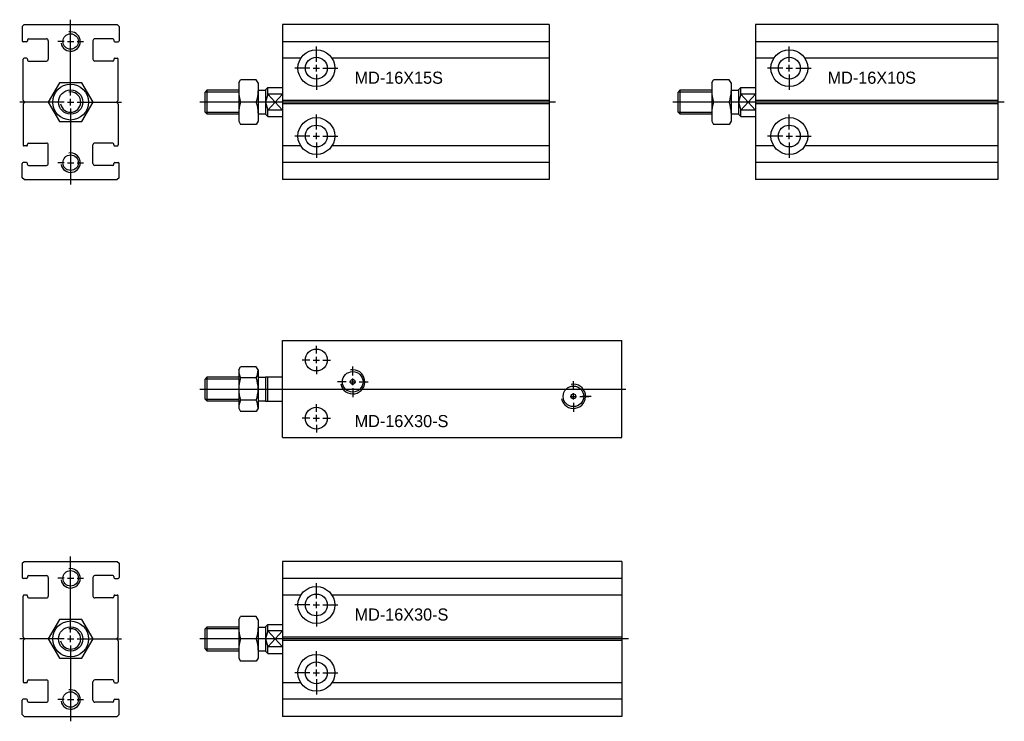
# Model space of a CAD drawing. Header units: millimetres. Extents: x -1657 to 8845, y -11980 to 3013.
# Tile 189 of 256: x -677 to -474, y 2498 to 2643. Entities that reach past the tile are written whole.
import ezdxf

# ---------------------------------------------------------------- set-up
doc = ezdxf.new("R2010")
doc.units = ezdxf.units.MM
doc.layers.add('错位', color=252, linetype='Continuous')

# ---------------------------------------------------------------- blocks, each defined once
blk = doc.blocks.new('D61B')
at = {"layer": '错位'}
for p, q in [((-8.33, 9), (-8.33, -23)), ((61.67, 9), (-8.33, 9)), ((61.67, 9), (61.67, -23)), ((61.67, 5.45), (-8.33, 5.45)), ((-1.33, 1.33), (-1.33, 4.47)), ((-4.53, 2.05), (-8.33, 2.05)), ((61.67, 2.05), (1.87, 2.05)), ((-2.67, 0), (-5.8, 0)), ((-2, 0), (-0.67, 0)), ((-1.33, -0.67), (-1.33, 0.67)), ((0, 0), (3.13, 0)), ((-1.33, -1.33), (-1.33, -4.47)), ((-17.33, -3.05), (-16.95, -2.38)), ((-17.33, -3.05), (-17.33, -10.95)), ((-13.72, -2.38), (-16.95, -2.38)), ((-13.33, -3.05), (-13.72, -2.38)), ((-13.33, -3.05), (-13.33, -10.95)), ((-11.83, -4.5), (-11.33, -4)), ((-11.33, -5.34), (-11.33, -4)), ((-11.33, -4), (-8.33, -4)), ((-23.83, -4.5), (-24.33, -5)), ((-24.33, -5), (-24.33, -9)), ((-24.21, -4.88), (-17.33, -4.88)), ((-23.83, -4.5), (-17.33, -4.5)), ((-23.83, -9.5), (-23.83, -4.5)), ((-13.33, -4.5), (-13.33, -4.5)), ((-13.33, -4.5), (-13.33, -9.5)), ((-13.33, -4.55), (-11.83, -4.55)), ((-13.33, -4.88), (-13.33, -4.88)), ((-11.83, -4.5), (-11.83, -9.5)), ((-11.33, -5.34), (-11.83, -7)), ((-11.33, -5.34), (-8.33, -8.66)), ((-11.33, -8.66), (-8.33, -5.34)), ((-8.33, -5.34), (-11.33, -5.34)), ((62.99, -7), (-25.33, -7)), ((-13.72, -7), (-16.95, -7)), ((-11.83, -7), (-11.33, -8.66)), ((61.67, -6.65), (-8.33, -6.65)), ((61.67, -7.35), (-8.33, -7.35)), ((-24.33, -9), (-23.83, -9.5)), ((-17.33, -9.12), (-24.21, -9.12)), ((-17.33, -9.5), (-23.83, -9.5)), ((-13.33, -9.12), (-13.33, -9.12)), ((-13.33, -9.45), (-11.83, -9.45)), ((-13.33, -9.5), (-13.33, -9.5)), ((-11.83, -9.5), (-11.33, -10)), ((-11.33, -10), (-11.33, -8.66)), ((-8.33, -8.66), (-11.33, -8.66)), ((-11.33, -10), (-8.33, -10)), ((-1.33, -12.67), (-1.33, -9.53)), ((-17.33, -10.95), (-16.95, -11.62)), ((-13.72, -11.62), (-16.95, -11.62)), ((-13.33, -10.95), (-13.72, -11.62)), ((-2.67, -14), (-5.8, -14)), ((-2, -14), (-0.67, -14)), ((-1.33, -14.67), (-1.33, -13.33)), ((0, -14), (3.13, -14)), ((-4.53, -16.05), (-8.33, -16.05)), ((-1.33, -15.33), (-1.33, -18.47)), ((61.67, -16.05), (1.87, -16.05)), ((61.67, -19.45), (-8.33, -19.45)), ((61.67, -23), (-8.33, -23))]:
    blk.add_line(p, q, dxfattribs=at)
for centre, radius in [((-1.33, 0), 3.8), ((-1.33, 0), 2.25), ((-1.33, -14), 3.8), ((-1.33, -14), 2.25)]:
    blk.add_circle(centre, radius, dxfattribs=at)
for centre, start, end in [((-10.23, -4.69), 180, 198.9842), ((-20.43, -4.69), 341.0158, 0), ((-10.23, -9.31), 161.0158, 180), ((-20.43, -9.31), 0, 18.9842)]:
    blk.add_arc(centre, 7.1, start, end, dxfattribs=at)
blk.add_text('MD-16X30-S', height=2.5, dxfattribs=at).set_placement((6.56, -3.22))
blk = doc.blocks.new('D6CC')
at = {"layer": '错位'}
for p, q in [((-60, -9.83), (-60, 10.17)), ((-60, 10.17), (10, 10.17)), ((10, -9.83), (10, 10.17)), ((-53, 7.5), (-53, 9.08)), ((-54.33, 6.17), (-55.92, 6.17)), ((-53.67, 6.17), (-52.33, 6.17)), ((-53, 5.5), (-53, 6.83)), ((-51.67, 6.17), (-50.08, 6.17)), ((-69, 4.12), (-68.61, 4.79)), ((-69, 4.12), (-69, -3.78)), ((-65.39, 4.79), (-68.61, 4.79)), ((-65, 4.12), (-65.39, 4.79)), ((-65, 4.12), (-65, -3.78)), ((-53, 4.83), (-53, 3.25)), ((-45.5, 3), (-45.5, 4.83)), ((-75.5, 2.67), (-76, 2.17)), ((-76, 2.17), (-76, -1.83)), ((-75.88, 2.29), (-69, 2.29)), ((-75.5, 2.67), (-69, 2.67)), ((-75.5, -2.33), (-75.5, 2.67)), ((-65.39, 2.48), (-68.61, 2.48)), ((-65, 2.67), (-65, 2.67)), ((-65, 2.67), (-65, -2.33)), ((-65, 2.62), (-63.5, 2.62)), ((-65, 2.29), (-65, 2.29)), ((-63.5, 2.67), (-60, 2.67)), ((-63.5, 2.67), (-63.5, -2.33)), ((-63, -2.33), (-63, 2.67)), ((-45.5, 1), (-45.5, 2.33)), ((-77, 0.17), (10.82, 0.17)), ((-46.83, 1.67), (-48.67, 1.67)), ((-46.17, 1.67), (-44.83, 1.67)), ((-45.5, 0.33), (-45.5, -1.5)), ((-44.17, 1.67), (-42.33, 1.67)), ((0, 0), (0, 1.83)), ((-76, -1.83), (-75.5, -2.33)), ((-69, -1.96), (-75.88, -1.96)), ((-65, -1.96), (-65, -1.96)), ((-0.67, -1.33), (0.67, -1.33)), ((0, -2), (0, -0.67)), ((1.33, -1.33), (3.17, -1.33)), ((3.67, -1.33), (1.83, -1.33)), ((-69, -2.33), (-75.5, -2.33)), ((-69, -3.78), (-68.61, -4.45)), ((-65.39, -2.14), (-68.61, -2.14)), ((-65, -3.78), (-65.39, -4.45)), ((-65, -2.28), (-63.5, -2.28)), ((-65, -2.33), (-65, -2.33)), ((-63.5, -2.33), (-60, -2.33)), ((-53, -4.5), (-53, -2.92)), ((0, -2.67), (0, -4.5)), ((-65.39, -4.45), (-68.61, -4.45)), ((-54.33, -5.83), (-55.92, -5.83)), ((-53.67, -5.83), (-52.33, -5.83)), ((-53, -6.5), (-53, -5.17)), ((-51.67, -5.83), (-50.08, -5.83)), ((-53, -7.17), (-53, -8.75)), ((-60, -9.83), (10, -9.83))]:
    blk.add_line(p, q, dxfattribs=at)
for centre, radius in [((-53, 6.17), 2.25), ((-45.5, 1.67), 2.12), ((-45.5, 1.67), 0.5), ((0, -1.33), 2.12), ((0, -1.33), 0.5), ((-53, -5.83), 2.25)]:
    blk.add_circle(centre, radius, dxfattribs=at)
for centre, radius, start, end in [((-65.05, 4.18), 3.95, 180.93, 205.5583), ((-68.95, 4.18), 3.95, 334.4417, 359.07), ((-45.5, 1.67), 2.5, 190, 100), ((-61.9, 0.17), 7.1, 161.0158, 198.9842), ((-72.1, 0.17), 7.1, 341.0158, 18.9842), ((0, -1.33), 2.5, 190, 100), ((-65.05, -3.85), 3.95, 154.4417, 179.07), ((-68.95, -3.85), 3.95, 0.93, 25.5583)]:
    blk.add_arc(centre, radius, start, end, dxfattribs=at)
blk.add_text('MD-16X30-S', height=2.5, dxfattribs=at).set_placement((-45.1, -7.68))
blk = doc.blocks.new('D683')
at = {"layer": '错位'}
for p, q in [((-9.1, -11.12), (-9.1, 4.55)), ((-19.1, 3.15), (-18.7, 3.55)), ((-19.1, 3.15), (-19.1, 0.2)), ((-18.7, 3.55), (0.5, 3.55)), ((0.5, 3.55), (0.9, 3.15)), ((0.9, 3.15), (0.9, 0.2)), ((-18.2, 0), (-18.9, 0)), ((-18, 0.4), (-18, 0.2)), ((-17.8, 0.6), (-14.1, 0.6)), ((-13.7, 0.2), (-13.7, -3.6)), ((-10.43, 0.05), (-11.77, 0.05)), ((-9.77, 0.05), (-8.43, 0.05)), ((-7.77, 0.05), (-6.43, 0.05)), ((-4.5, 0.2), (-4.5, -3.6)), ((-0.4, 0.6), (-4.1, 0.6)), ((-0.2, 0.4), (-0.2, 0.2)), ((0, 0), (0.7, 0)), ((-18.9, -12.03), (-18.9, -3.6)), ((-18.2, -3.4), (-18.7, -3.4)), ((-18, -3.6), (-18, -3.8)), ((-17.8, -4), (-14.1, -4)), ((-0.4, -4), (-4.1, -4)), ((-0.2, -3.6), (-0.2, -3.8)), ((0, -3.4), (0.5, -3.4)), ((0.7, -12.03), (0.7, -3.6)), ((-18.63, -12.38), (-18.84, -12.17)), ((-9.1, -13.12), (-9.1, -11.78)), ((0.43, -12.38), (0.64, -12.17)), ((-10.43, -12.45), (-19.6, -12.45)), ((-18.9, -12.87), (-18.9, -21.3)), ((-18.63, -12.52), (-18.84, -12.73)), ((-9.77, -12.45), (-8.43, -12.45)), ((-9.1, -13.78), (-9.1, -29.45)), ((-7.77, -12.45), (1.4, -12.45)), ((0.43, -12.52), (0.64, -12.73)), ((0.7, -12.87), (0.7, -21.3)), ((-18.2, -21.5), (-18.7, -21.5)), ((-18, -21.3), (-18, -21.1)), ((-17.8, -20.9), (-14.1, -20.9)), ((-13.7, -25.1), (-13.7, -21.3)), ((-4.5, -25.1), (-4.5, -21.3)), ((-0.4, -20.9), (-4.1, -20.9)), ((-0.2, -21.3), (-0.2, -21.1)), ((0, -21.5), (0.5, -21.5)), ((-19.1, -28.05), (-19.1, -25.1)), ((-18.2, -24.9), (-18.9, -24.9)), ((-18, -25.3), (-18, -25.1)), ((-17.8, -25.5), (-14.1, -25.5)), ((-10.43, -24.95), (-11.77, -24.95)), ((-9.77, -24.95), (-8.43, -24.95)), ((-7.77, -24.95), (-6.43, -24.95)), ((-0.4, -25.5), (-4.1, -25.5)), ((-0.2, -25.3), (-0.2, -25.1)), ((0, -24.9), (0.7, -24.9)), ((0.9, -28.05), (0.9, -25.1)), ((-18.7, -28.45), (-19.1, -28.05)), ((0.9, -28.05), (0.5, -28.45)), ((-18.7, -28.45), (0.5, -28.45))]:
    blk.add_line(p, q, dxfattribs=at)
blk.add_lwpolyline([(-11.41, -16.45), (-6.79, -16.45), (-4.48, -12.45), (-6.79, -8.45), (-11.41, -8.45), (-13.72, -12.45)], close=True, dxfattribs=at)
for centre, radius in [((-9.1, 0.05), 1.6), ((-9.1, -12.45), 3.7), ((-9.1, -12.45), 2.5), ((-9.1, -24.95), 1.6)]:
    blk.add_circle(centre, radius, dxfattribs=at)
for centre, radius, start, end in [((-9.1, 0.05), 2, 190, 100), ((-18.9, 0.2), 0.2, 180, 270), ((-18.2, 0.2), 0.2, 270, 0), ((-17.8, 0.4), 0.2, 90, 180), ((-14.1, 0.2), 0.4, 0, 90), ((-4.1, 0.2), 0.4, 90, 180), ((-0.4, 0.4), 0.2, 0, 90), ((0, 0.2), 0.2, 180, 270), ((0.7, 0.2), 0.2, 270, 0), ((-18.7, -3.6), 0.2, 90, 180), ((-18.2, -3.6), 0.2, 0, 90), ((-17.8, -3.8), 0.2, 180, 270), ((-14.1, -3.6), 0.4, 270, 0), ((-4.1, -3.6), 0.4, 180, 270), ((-0.4, -3.8), 0.2, 270, 0), ((0, -3.6), 0.2, 90, 180), ((0.5, -3.6), 0.2, 0, 90), ((-18.7, -12.03), 0.2, 180, 225), ((-9.1, -12.45), 2.1, 190, 100), ((0.5, -12.03), 0.2, 315, 0), ((-18.7, -12.87), 0.2, 135, 180), ((-18.7, -12.45), 0.1, 315, 45), ((0.5, -12.45), 0.1, 135, 225), ((0.5, -12.87), 0.2, 0, 45), ((-18.7, -21.3), 0.2, 180, 270), ((-18.2, -21.3), 0.2, 270, 0), ((-17.8, -21.1), 0.2, 90, 180), ((-14.1, -21.3), 0.4, 0, 90), ((-4.1, -21.3), 0.4, 90, 180), ((-0.4, -21.1), 0.2, 0, 90), ((0, -21.3), 0.2, 180, 270), ((0.5, -21.3), 0.2, 270, 0), ((-9.1, -24.95), 2, 190, 100), ((-18.9, -25.1), 0.2, 90, 180), ((-18.2, -25.1), 0.2, 0, 90), ((-17.8, -25.3), 0.2, 180, 270), ((-14.1, -25.1), 0.4, 270, 0), ((-4.1, -25.1), 0.4, 180, 270), ((-0.4, -25.3), 0.2, 270, 0), ((0, -25.1), 0.2, 90, 180), ((0.7, -25.1), 0.2, 0, 90)]:
    blk.add_arc(centre, radius, start, end, dxfattribs=at)
blk = doc.blocks.new('12E8C')
at = {"layer": '错位'}
for p, q in [((-8.33, 9), (-8.33, -23)), ((46.67, 9), (-8.33, 9)), ((46.67, 9), (46.67, -23)), ((46.67, 5.45), (-8.33, 5.45)), ((-1.33, 1.33), (-1.33, 4.47)), ((-4.53, 2.05), (-8.33, 2.05)), ((46.67, 2.05), (1.87, 2.05)), ((-2.67, 0), (-5.8, 0)), ((-2, 0), (-0.67, 0)), ((-1.33, -0.67), (-1.33, 0.67)), ((0, 0), (3.13, 0)), ((-1.33, -1.33), (-1.33, -4.47)), ((-17.33, -3.05), (-16.95, -2.38)), ((-17.33, -3.05), (-17.33, -10.95)), ((-13.72, -2.38), (-16.95, -2.38)), ((-13.33, -3.05), (-13.72, -2.38)), ((-13.33, -3.05), (-13.33, -10.95)), ((-11.83, -4.5), (-11.33, -4)), ((-11.33, -5.34), (-11.33, -4)), ((-11.33, -4), (-8.33, -4)), ((-23.83, -4.5), (-24.33, -5)), ((-24.33, -5), (-24.33, -9)), ((-24.21, -4.88), (-17.33, -4.88)), ((-23.83, -4.5), (-17.33, -4.5)), ((-23.83, -9.5), (-23.83, -4.5)), ((-13.33, -4.5), (-13.33, -4.5)), ((-13.33, -4.5), (-13.33, -9.5)), ((-13.33, -4.55), (-11.83, -4.55)), ((-13.33, -4.88), (-13.33, -4.88)), ((-11.83, -4.5), (-11.83, -9.5)), ((-11.33, -5.34), (-11.83, -7)), ((-11.33, -5.34), (-8.33, -8.66)), ((-11.33, -8.66), (-8.33, -5.34)), ((-8.33, -5.34), (-11.33, -5.34)), ((47.99, -7), (-25.33, -7)), ((-13.72, -7), (-16.95, -7)), ((-11.83, -7), (-11.33, -8.66)), ((46.67, -6.65), (-8.33, -6.65)), ((46.67, -7.35), (-8.33, -7.35)), ((-24.33, -9), (-23.83, -9.5)), ((-17.33, -9.12), (-24.21, -9.12)), ((-17.33, -9.5), (-23.83, -9.5)), ((-13.33, -9.12), (-13.33, -9.12)), ((-13.33, -9.45), (-11.83, -9.45)), ((-13.33, -9.5), (-13.33, -9.5)), ((-11.83, -9.5), (-11.33, -10)), ((-11.33, -10), (-11.33, -8.66)), ((-8.33, -8.66), (-11.33, -8.66)), ((-11.33, -10), (-8.33, -10)), ((-1.33, -12.67), (-1.33, -9.53)), ((-17.33, -10.95), (-16.95, -11.62)), ((-13.72, -11.62), (-16.95, -11.62)), ((-13.33, -10.95), (-13.72, -11.62)), ((-2.67, -14), (-5.8, -14)), ((-2, -14), (-0.67, -14)), ((-1.33, -14.67), (-1.33, -13.33)), ((0, -14), (3.13, -14)), ((-4.53, -16.05), (-8.33, -16.05)), ((-1.33, -15.33), (-1.33, -18.47)), ((46.67, -16.05), (1.87, -16.05)), ((46.67, -19.45), (-8.33, -19.45)), ((46.67, -23), (-8.33, -23))]:
    blk.add_line(p, q, dxfattribs=at)
for centre, radius in [((-1.33, 0), 3.8), ((-1.33, 0), 2.25), ((-1.33, -14), 3.8), ((-1.33, -14), 2.25)]:
    blk.add_circle(centre, radius, dxfattribs=at)
for centre, start, end in [((-10.23, -4.69), 180, 198.9842), ((-20.43, -4.69), 341.0158, 0), ((-10.23, -9.31), 161.0158, 180), ((-20.43, -9.31), 0, 18.9842)]:
    blk.add_arc(centre, 7.1, start, end, dxfattribs=at)
blk.add_text('MD-16X15S', height=2.5, dxfattribs=at).set_placement((6.56, -3.22))
blk = doc.blocks.new('23C78')
at = {"layer": '错位'}
for p, q in [((-1.32, 16), (-51.32, 16)), ((-51.32, 16), (-51.32, -16)), ((-1.32, 16), (-1.32, -16)), ((-1.32, 12.45), (-51.32, 12.45)), ((-44.32, 8.33), (-44.32, 11.47)), ((-47.52, 9.05), (-51.32, 9.05)), ((-1.32, 9.05), (-41.12, 9.05)), ((-45.65, 7), (-48.79, 7)), ((-44.99, 7), (-43.65, 7)), ((-44.32, 6.33), (-44.32, 7.67)), ((-42.99, 7), (-39.85, 7)), ((-60.32, 3.95), (-59.93, 4.62)), ((-56.71, 4.62), (-59.93, 4.62)), ((-56.32, 3.95), (-56.71, 4.62)), ((-44.32, 5.67), (-44.32, 2.53)), ((-66.82, 2.5), (-67.32, 2)), ((-67.19, 2.12), (-60.32, 2.12)), ((-66.82, -2.5), (-66.82, 2.5)), ((-66.82, 2.5), (-60.32, 2.5)), ((-60.32, 3.95), (-60.32, -3.95)), ((-56.32, 3.95), (-56.32, -3.95)), ((-56.32, 2.5), (-56.32, -2.5)), ((-56.32, 2.5), (-56.32, 2.5)), ((-56.32, 2.45), (-54.82, 2.45)), ((-56.32, 2.12), (-56.32, 2.12)), ((-54.82, 2.5), (-54.32, 3)), ((-54.82, 2.5), (-54.82, -2.5)), ((-54.32, 3), (-51.32, 3)), ((-54.32, 1.66), (-54.32, 3)), ((0, 0), (-68.32, 0)), ((-67.32, 2), (-67.32, -2)), ((-56.71, 0), (-59.93, 0)), ((-54.32, 1.66), (-54.82, 0)), ((-54.82, 0), (-54.32, -1.66)), ((-51.32, 1.66), (-54.32, 1.66)), ((-54.32, -1.66), (-51.32, 1.66)), ((-54.32, 1.66), (-51.32, -1.66)), ((-1.32, 0.35), (-51.32, 0.35)), ((-67.32, -2), (-66.82, -2.5)), ((-51.32, -1.66), (-54.32, -1.66)), ((-54.32, -3), (-54.32, -1.66)), ((-1.32, -0.35), (-51.32, -0.35)), ((-60.32, -2.12), (-67.19, -2.12)), ((-60.32, -2.5), (-66.82, -2.5)), ((-60.32, -3.95), (-59.93, -4.62)), ((-56.32, -3.95), (-56.71, -4.62)), ((-56.32, -2.12), (-56.32, -2.12)), ((-56.32, -2.45), (-54.82, -2.45)), ((-56.32, -2.5), (-56.32, -2.5)), ((-54.82, -2.5), (-54.32, -3)), ((-54.32, -3), (-51.32, -3)), ((-44.32, -5.67), (-44.32, -2.53)), ((-56.71, -4.62), (-59.93, -4.62)), ((-45.65, -7), (-48.79, -7)), ((-44.99, -7), (-43.65, -7)), ((-44.32, -7.67), (-44.32, -6.33)), ((-42.99, -7), (-39.85, -7)), ((-47.52, -9.05), (-51.32, -9.05)), ((-44.32, -8.33), (-44.32, -11.47)), ((-1.32, -9.05), (-41.12, -9.05)), ((-1.32, -12.45), (-51.32, -12.45)), ((-1.32, -16), (-51.32, -16))]:
    blk.add_line(p, q, dxfattribs=at)
for centre, radius in [((-44.32, 7), 3.8), ((-44.32, 7), 2.25), ((-44.32, -7), 3.8), ((-44.32, -7), 2.25)]:
    blk.add_circle(centre, radius, dxfattribs=at)
for centre, start, end in [((-53.22, 2.31), 180, 198.9842), ((-63.42, 2.31), 341.0158, 0), ((-53.22, -2.31), 161.0158, 180), ((-63.42, -2.31), 0, 18.9842)]:
    blk.add_arc(centre, 7.1, start, end, dxfattribs=at)
blk.add_text('MD-16X10S', height=2.5, dxfattribs=at).set_placement((-36.42, 3.78))

msp = doc.modelspace()

# ---------------------------------------------------------------- block references
at = {"layer": '错位', "ltscale": 0.75}
for name, p in [('D683', (-657.53, 2638.0958)), ('D6CC', (-562.972, 2566.2732)), ('D683', (-657.53, 2527.3614)), ('D61B', (-614.6386, 2521.9114))]:
    msp.add_blockref(name, p, dxfattribs=at)
at = {"layer": '错位', "ltscale": 0.875}
msp.add_blockref('12E8C', (-614.6386, 2632.6458), dxfattribs=at)
at = {"layer": '错位', "ltscale": 1.5}
msp.add_blockref('23C78', (-474.1375, 2625.6458), dxfattribs=at)

doc.saveas('drawing.dxf')
